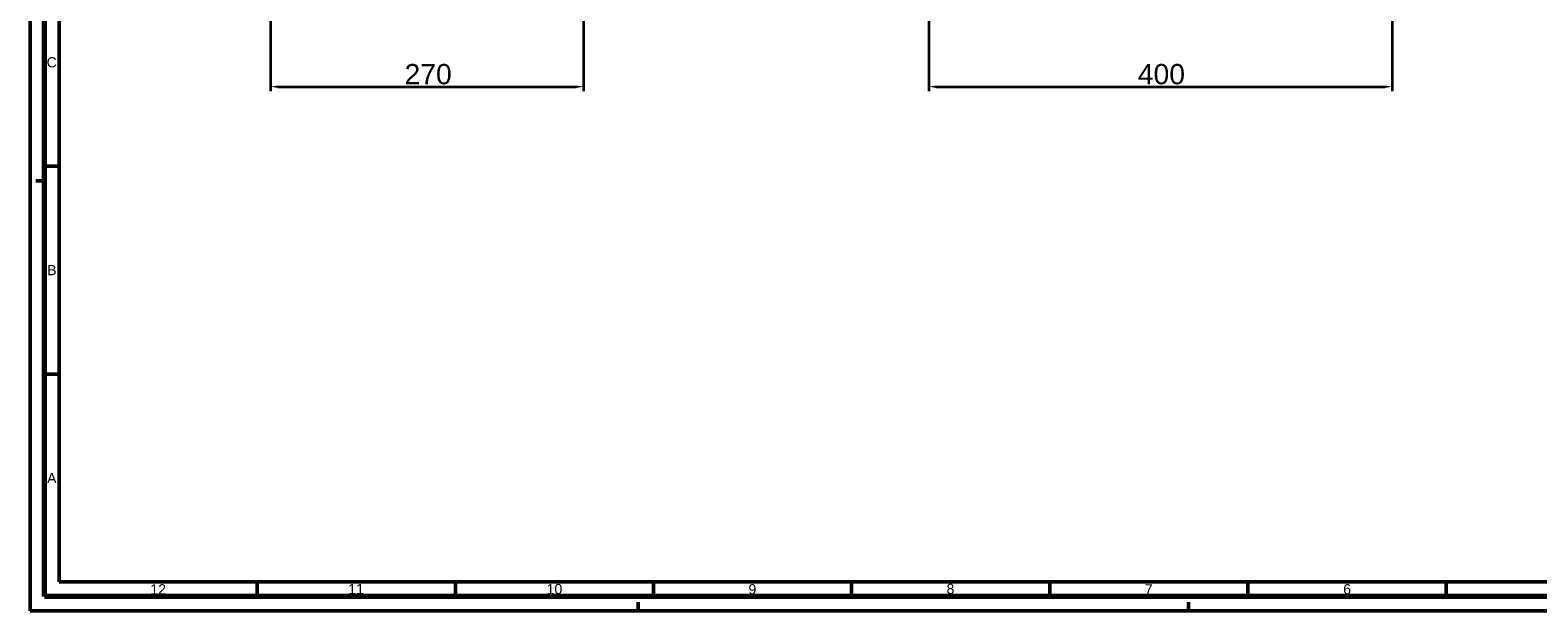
# Model space of a CAD drawing. Header units: millimetres. Extents: x 0 to 2103, y 0 to 1485.
# Tile 1 of 65: x 0 to 1302, y 0 to 501. Entities that reach past the tile are written whole.
import ezdxf

# ---------------------------------------------------------------- set-up
doc = ezdxf.new("R2010")
doc.units = ezdxf.units.MM
doc.header["$LTSCALE"] = 2.5
doc.layers.get('0').update_dxf_attribs({"lineweight": 25})
for name, color, linetype, lineweight in [('AM_1', 7, 'Continuous', 50), ('AM_5', 7, 'Continuous', 35), ('AM_6', 7, 'Continuous', 35)]:
    doc.layers.add(name, color=color, linetype=linetype, lineweight=lineweight)
doc.styles.add('3_5 mm', font='arial.ttf')
doc.styles.add('7 mm', font='arial.ttf')
doc.dimstyles.new('Schriftgröße 7', dxfattribs={"dimscale": 2.5, "dimtxt": 7, "dimasz": 2.5, "dimexe": 1.5, "dimexo": 1, "dimgap": 0.7, "dimtad": 1, "dimrnd": 1e-08, "dimtxsty": '7 mm', "dimcen": 0.09, "dimdle": 10, "dimclrd": 256, "dimclre": 256, "dimclrt": 7, "dimadec": 1, "dimazin": 2, "dimtfac": 0.357143, "dimtdec": 3, "dimtmove": 0, "dimatfit": 3, "dimfxl": 1, "dimtolj": 1, "dimtzin": 0, "dimlwd": -1, "dimlwe": -1, "dimarcsym": 0})

# ---------------------------------------------------------------- blocks, each defined once
blk = doc.blocks.new('Ränder DIN A1 (quer)')
at = {"layer": 'AM_1'}
for p, q in [((0, 0), (0, 594)), ((10, 10), (10, 584)), ((10, 153.5), (5, 153.5)), ((2, 148.5), (5, 148.5)), ((10, 81.75), (5, 81.75)), ((831, 10), (10, 10)), ((78.42, 10), (78.42, 5)), ((146.83, 10), (146.83, 5)), ((215.25, 10), (215.25, 5)), ((283.67, 10), (283.67, 5)), ((352.08, 10), (352.08, 5)), ((420.5, 10), (420.5, 5)), ((488.92, 10), (488.92, 5)), ((841, 0), (0, 0)), ((210, 0), (210, 3)), ((400, 0), (400, 3))]:
    blk.add_line(p, q, dxfattribs=at)
at = {"layer": 'AM_1', "linetype": 'Continuous', "lineweight": 70}
for p, q in [((5, 5), (5, 589)), ((836, 5), (5, 5))]:
    blk.add_line(p, q, dxfattribs=at)
at = {"layer": 'AM_6', "color": 7, "char_height": 3.5, "attachment_point": 5, "style": '3_5 mm'}
for s, insert, width in [('C', (7.45, 189.37), 5.2704), ('B', (7.49, 117.63), 5.2704), ('A', (7.47, 45.83), 5.2704), ('12', (44.2, 7.44), 68.3563), ('11', (112.53, 7.53), 68.3563), ('10', (181.04, 7.51), 68.3563), ('9', (249.4, 7.43), 68.3563), ('8', (317.79, 7.55), 68.3563), ('7', (386.24, 7.42), 68.3563), ('6', (454.77, 7.46), 68.3563)]:
    blk.add_mtext(s, dxfattribs=dict(at, insert=insert, width=width))
blk = doc.blocks.new('*D60')
at = {"layer": 'AM_5', "transparency": 16777216}
for p, q in [((207.6, 514.9), (207.6, 448.6)), ((477.6, 514.9), (477.6, 448.6)), ((213.9, 452.4), (471.4, 452.4))]:
    blk.add_line(p, q, dxfattribs=at)
for points in [[(213.9, 453.4), (213.9, 451.3), (207.6, 452.4)], [(471.4, 453.4), (471.4, 451.3), (477.6, 452.4)]]:
    blk.add_solid(points, dxfattribs=at)
at = {"layer": 'Defpoints', "color": 0, "transparency": 16777216}
for p in [(207.6, 517.4), (477.6, 517.4), (477.6, 452.4)]:
    blk.add_point(p, dxfattribs=at)
at = {"layer": 'AM_5', "color": 7, "transparency": 16777216, "insert": (323.2, 463.1), "char_height": 17.5, "attachment_point": 4, "style": '7 mm'}
blk.add_mtext('\\A1;270', dxfattribs=at)
blk = doc.blocks.new('*D65')
at = {"layer": 'AM_5', "transparency": 16777216}
for p, q in [((775.9, 514.9), (775.9, 448.6)), ((1175.9, 514.9), (1175.9, 448.6)), ((782.1, 452.4), (1169.6, 452.4))]:
    blk.add_line(p, q, dxfattribs=at)
for points in [[(782.1, 453.4), (782.1, 451.3), (775.9, 452.4)], [(1169.6, 453.4), (1169.6, 451.3), (1175.9, 452.4)]]:
    blk.add_solid(points, dxfattribs=at)
at = {"layer": 'Defpoints', "color": 0, "transparency": 16777216}
for p in [(775.9, 517.4), (1175.9, 517.4), (1175.9, 452.4)]:
    blk.add_point(p, dxfattribs=at)
at = {"layer": 'AM_5', "color": 7, "transparency": 16777216, "insert": (956.2, 463.1), "char_height": 17.5, "attachment_point": 4, "style": '7 mm'}
blk.add_mtext('\\A1;400', dxfattribs=at)

msp = doc.modelspace()

# ---------------------------------------------------------------- block references
at = {"xscale": 2.5, "yscale": 2.5, "zscale": 2.5}
msp.add_blockref('Ränder DIN A1 (quer)', (0, 0), dxfattribs=at)

# ---------------------------------------------------------------- dimensions: what is measured, and where the dimension line sits
at = {"layer": 'AM_5'}
for base, p1, p2, picture, middle in [((477.6353, 452.3655), (207.6353, 517.3655), (477.6353, 517.3655), '*D60', (342.6353, 452.3655)), ((1175.8968, 452.3655), (775.8968, 517.3655), (1175.8968, 517.3655), '*D65', (975.8968, 452.3655))]:
    dim = msp.add_linear_dim(base=base, p1=p1, p2=p2, dimstyle='Schriftgröße 7', override={"dimgap": 0.7, "dimdec": 2, "dimtol": 0, "dimlim": 0, "dimtp": 0, "dimtm": 0, "dimtdec": 3, "dimtofl": 0, "dimatfit": 1}, dxfattribs=at)
    dim.commit()
    dim.dimension.update_dxf_attribs({"geometry": picture, "text_midpoint": middle, "dimtype": 160})

doc.saveas('drawing.dxf')
